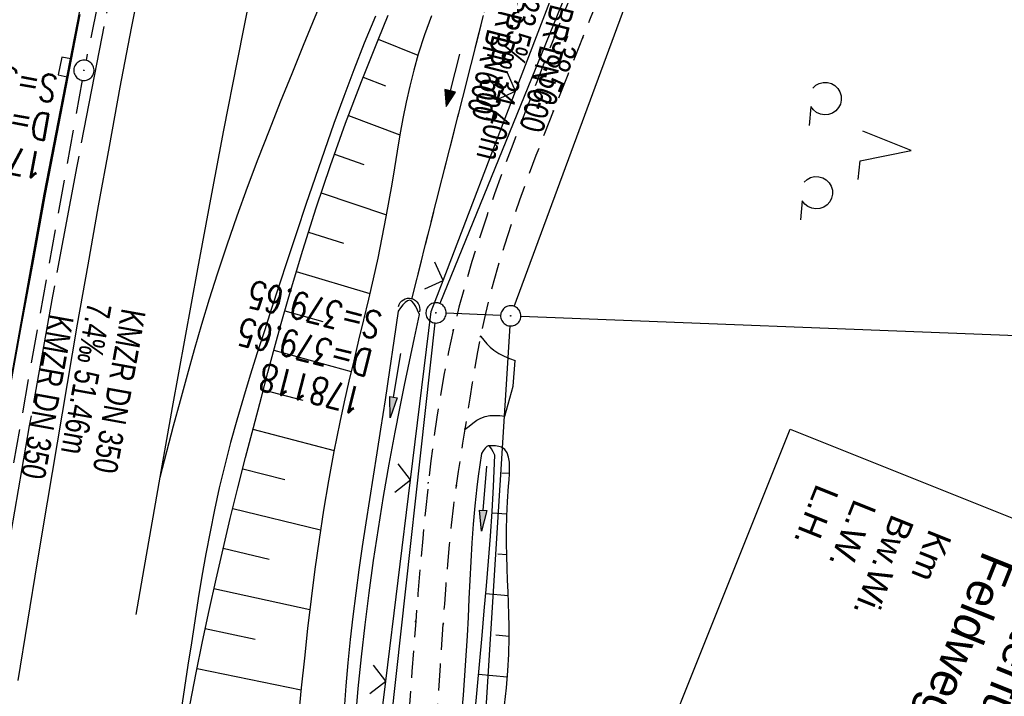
# Model space of a CAD drawing. Extents: x 508366 to 508907, y 448017 to 448810.
# Tile 15 of 47: x 508516 to 508589, y 448137 to 448187. Entities that reach past the tile are written whole.
import ezdxf

# ---------------------------------------------------------------- set-up
doc = ezdxf.new("R2010")
doc.units = 0
doc.header["$LTSCALE"] = 10
doc.header["$MEASUREMENT"] = 0
for name, pattern in [('ACHSE', [5.5, 4, -0.5, 0.5, -0.5]), ('AUSGEZOGEN', [0]), ('LT00', [0]), ('LT11', [0.3, 0.2, -0.1]), ('LT12', [0.4, 0.3, -0.1]), ('STRICHLINIE2', [0.375, 0.25, -0.125])]:
    doc.linetypes.add(name, pattern=pattern)
doc.layers.get('0').update_dxf_attribs({"linetype": 'LT00'})
for name, color, linetype in [('--EK_FBR', 250, 'LT00'), ('--EK_Halt-Pfeil', 4, 'LT00'), ('--EK_Haltung', 7, 'STRICHLINIE2'), ('--EK_Haltung-Text', 140, 'LT00'), ('--EK_Schacht-Text', 5, 'LT00'), ('--EL_DFK_AB_L', 21, 'LT00'), ('--EL_DFK_AB_P', 7, 'LT00'), ('--EL_Halt-Pfeil', 4, 'LT00'), ('--EL_Haltung', 182, 'STRICHLINIE2'), ('--EL_Haltung-Text', 182, 'LT00'), ('-AX-093', 35, 'ACHSE'), ('ABSTAND', 8, 'LT00'), ('BW_TEXT_B', 20, 'AUSGEZOGEN'), ('DFK_AB_L', 21, 'LT00'), ('DFK_AB_P', 7, 'LT00'), ('DFK_KATASTER', 250, 'LT00'), ('DFK_NUTZUNG', 250, 'LT00'), ('DL', 182, 'LT12'), ('DL_PFEIL', 201, 'LT00'), ('DL_TEXT', 182, 'LT00'), ('PFEIL', 140, 'AUSGEZOGEN'), ('V125_AFBR_BAB', 250, 'LT00'), ('V125_BOESCH', 250, 'LT00'), ('V125_BOSCHUNG', 250, 'LT00'), ('V125_EINFAHRT', 250, 'LT00'), ('V125_FELDWEG', 250, 'LT11'), ('V125_GRABEN', 250, 'LT00'), ('V125_H_BORD', 8, 'LT00'), ('V125_KA_PRUF', 182, 'LT00'), ('V125_LD_MARK', 250, 'LT00'), ('V125_SINKK', 182, 'LT00'), ('V125_UK_DURCH', 182, 'LT00'), ('V125_ZAUN', 40, 'LT00')]:
    doc.layers.add(name, color=color, linetype=linetype)
doc.styles.add('Beschrift', font='ARIAL.TTF')
doc.styles.add('Haltungsbeschriftung', font='ARIAL.TTF', dxfattribs={"width": 0.75})
doc.styles.add('schachtbeschriftung', font='romans.shx', dxfattribs={"width": 0.75, "height": 2})
doc.styles.get("Standard").update_dxf_attribs({"font": 'ARIAL.TTF'})

# ---------------------------------------------------------------- blocks, each defined once
blk = doc.blocks.new('SYMB7201')
at = {"color": 0, "linetype": 'ByBlock'}
for p, q in [((0, 0.385), (-0.11, 0.015)), ((-0.255, -0.385), (-0.115, -0.385)), ((0.445, -0.385), (0.585, -0.385))]:
    blk.add_line(p, q, dxfattribs=at)
for points in [[(0.25, 0.015), (0.11, 0.015), (0, 0.385)], [(-0.393816, -0.383308), (-0.416239, -0.362945), (-0.432849, -0.337617), (-0.442589, -0.308936), (-0.444836, -0.27873), (-0.439449, -0.248923), (-0.426769, -0.221415), (-0.407606, -0.197958), (-0.38318, -0.180047), (-0.355047, -0.168823), (-0.325, -0.165), (-0.294953, -0.168823), (-0.26682, -0.180047), (-0.242394, -0.197959), (-0.223231, -0.221415), (-0.210551, -0.248923), (-0.205164, -0.27873), (-0.207411, -0.308936), (-0.21715, -0.337617), (-0.233761, -0.362945), (-0.256184, -0.383308)], [(0.306185, -0.383308), (0.283761, -0.362945), (0.267151, -0.337617), (0.257411, -0.308936), (0.255164, -0.27873), (0.260552, -0.248923), (0.273231, -0.221415), (0.292394, -0.197958), (0.31682, -0.180047), (0.344953, -0.168823), (0.375, -0.165), (0.405047, -0.168823), (0.43318, -0.180047), (0.457606, -0.197959), (0.476769, -0.221415), (0.489449, -0.248923), (0.494836, -0.27873), (0.492589, -0.308936), (0.48285, -0.337617), (0.466239, -0.362945), (0.443816, -0.383308)]]:
    blk.add_lwpolyline(points, dxfattribs=at)
blk = doc.blocks.new('SYMB0003')
at = {"color": 0, "linetype": 'ByBlock'}
for p, q in [((-0.015712, 0), (0.010166, 0.012015)), ((0, -0.021257), (-0.015712, 0)), ((0.010166, 0.012015), (0, -0.021257))]:
    blk.add_line(p, q, dxfattribs=at)
for points in [[(-0.031395, 0.499013), (-0.093691, 0.491144), (-0.154509, 0.475528), (-0.21289, 0.452414), (-0.267913, 0.422164), (-0.318712, 0.385257), (-0.364484, 0.342274), (-0.404509, 0.293893), (-0.438154, 0.240877), (-0.464888, 0.184062), (-0.484292, 0.124345), (-0.496058, 0.062667), (-0.5, 0)], [(0.5, 0), (0.496057, 0.062667), (0.484292, 0.124345), (0.464888, 0.184062), (0.438153, 0.240877), (0.404509, 0.293893), (0.364484, 0.342274), (0.318712, 0.385257), (0.267913, 0.422164), (0.21289, 0.452414), (0.154509, 0.475528), (0.093691, 0.491144), (0.031395, 0.499013), (-0.031395, 0.499013)], [(-0.5, 0), (-0.496058, -0.062667), (-0.484292, -0.124345), (-0.464888, -0.184062), (-0.438154, -0.240877), (-0.404509, -0.293893), (-0.364485, -0.342274), (-0.318712, -0.385257), (-0.267914, -0.422164), (-0.21289, -0.452414), (-0.154509, -0.475529), (-0.093691, -0.491144), (-0.031395, -0.499014), (0.031395, -0.499014)], [(0.031395, -0.499014), (0.093691, -0.491144), (0.154509, -0.475529), (0.21289, -0.452414), (0.267914, -0.422164), (0.318712, -0.385257), (0.364485, -0.342274), (0.404509, -0.293893), (0.438154, -0.240877), (0.464889, -0.184062), (0.484292, -0.124345), (0.496058, -0.062667), (0.5, 0)]]:
    blk.add_lwpolyline(points, dxfattribs=at)
blk = doc.blocks.new('Pfreil3')
at = {"layer": 'PFEIL'}
blk.add_hatch(color=256, dxfattribs=at).paths.add_polyline_path([(-1.549, 0.273), (-1.549, -0.273), (0, 0)])
for p, q in [((-1.549, 0), (-4.831, 0)), ((-1.549, -0.273), (-1.549, 0.273)), ((-1.549, 0.273), (0, 0)), ((0, 0), (-1.549, -0.273))]:
    blk.add_line(p, q, dxfattribs=at)
blk = doc.blocks.new('SYMB0011')
at = {"color": 0, "linetype": 'ByBlock'}
for p, q in [((0.5, 0), (-0.5, 0)), ((0, 0.5), (0, -0.5))]:
    blk.add_line(p, q, dxfattribs=at)
blk = doc.blocks.new('SYMB0024')
at = {"color": 0, "linetype": 'ByBlock'}
for p, q in [((-0.5, 0.5), (0, 0)), ((0, 0), (0.5, 0.5))]:
    blk.add_line(p, q, dxfattribs=at)
blk = doc.blocks.new('SYMB1107')
at = {"color": 0, "linetype": 'ByBlock'}
for points in [[(-0.2, 0), (-0.196157, 0.039018), (-0.184776, 0.076537), (-0.166294, 0.111114), (-0.141421, 0.141421), (-0.111114, 0.166294), (-0.076537, 0.184776), (-0.039018, 0.196157), (0, 0.2)], [(0, 0.2), (0.039018, 0.196157), (0.076537, 0.184776), (0.111114, 0.166294), (0.141421, 0.141421), (0.166294, 0.111114), (0.184776, 0.076537), (0.196157, 0.039018), (0.2, 0)]]:
    blk.add_lwpolyline(points, dxfattribs=at)
blk = doc.blocks.new('SYMB0652')
at = {"color": 0, "linetype": 'ByBlock'}
blk.add_lwpolyline([(-0.15, -0.075), (0.15, -0.075), (0.15, 0.075), (-0.15, 0.075), (-0.15, -0.075)], dxfattribs=at)
blk = doc.blocks.new('SYMB0070')
at = {"color": 0, "linetype": 'ByBlock'}
for p, q in [((-0.5, 0), (0.2, 0)), ((0.5, 0), (0.2, 0.1)), ((0.2, 0.1), (0.2, 0)), ((0.468, 0), (0.21, 0.086)), ((0.21, 0.086), (0.21, -0.086)), ((0.21, -0.086), (0.468, 0)), ((0.22, -0.072), (0.437, 0)), ((0.23, -0.058), (0.405, 0)), ((0.24, -0.045), (0.374, 0)), ((0.342, 0), (0.25, 0.031)), ((0.25, 0.031), (0.25, -0.031)), ((0.25, -0.031), (0.342, 0)), ((0.26, -0.017), (0.31, 0)), ((0.27, -0.003), (0.279, 0))]:
    blk.add_line(p, q, dxfattribs=at)
for points in [[(0.2, 0), (0.2, -0.1), (0.5, 0)], [(0.437, 0), (0.22, 0.072), (0.22, -0.072)], [(0.405, 0), (0.23, 0.058), (0.23, -0.058)], [(0.374, 0), (0.24, 0.045), (0.24, -0.045)], [(0.31, 0), (0.26, 0.017), (0.26, -0.017)], [(0.279, 0), (0.27, 0.003), (0.27, -0.003)]]:
    blk.add_lwpolyline(points, dxfattribs=at)

msp = doc.modelspace()

# ---------------------------------------------------------------- linework, layer by layer
at = {"layer": '--EK_FBR', "color": 2}
for points in [[(508626.469, 448497.705), (508616.197, 448476.875), (508605.921, 448454.856), (508595.874, 448432.15), (508586.568, 448410.009), (508577.699, 448387.484), (508569.382, 448364.954), (508561.383, 448342.031), (508553.96, 448319.302), (508546.614, 448295.314), (508539.721, 448270.71), (508533.566, 448247.002), (508527.759, 448222.598), (508522.528, 448198.422), (508517.808, 448174.187), (508513.382, 448149.598), (508509.347, 448125.186), (508505.724, 448100.686)], [(508515.904, 448138.199), (508516.622, 448142.595), (508517.344, 448146.99), (508518.072, 448151.384), (508518.808, 448155.776), (508519.553, 448160.167), (508520.308, 448164.557), (508521.076, 448168.944), (508521.857, 448173.328), (508522.654, 448177.71), (508523.467, 448182.089), (508524.297, 448186.464), (508525.148, 448190.835)], [(508542.343, 448187.36), (508541.524, 448185.352), (508540.752, 448183.381), (508540.005, 448181.401), (508539.279, 448179.413), (508538.572, 448177.417), (508537.88, 448175.416), (508537.201, 448173.409), (508536.53, 448171.399), (508535.865, 448169.386), (508535.203, 448167.371), (508534.663, 448165.726), (508534.127, 448164.08), (508533.598, 448162.432), (508533.08, 448160.781), (508532.577, 448159.126), (508532.093, 448157.467), (508531.632, 448155.802), (508531.198, 448154.132), (508530.794, 448152.454), (508530.436, 448150.829), (508530.105, 448149.197), (508529.798, 448147.56), (508529.511, 448145.918), (508529.239, 448144.273), (508528.978, 448142.625), (508528.724, 448140.976), (508528.473, 448139.326), (508528.22, 448137.676), (508527.962, 448136.027)]]:
    msp.add_lwpolyline(points, dxfattribs=at)
at = {"layer": '--EK_FBR', "linetype": 'LT11', "flags": 128}
for points in [[(508611.915, 448252.365), (508610.318, 448251.031), (508608.724, 448249.695), (508607.134, 448248.353), (508605.552, 448247.004), (508603.98, 448245.644), (508602.421, 448244.272), (508600.876, 448242.884), (508599.348, 448241.479), (508597.84, 448240.052), (508596.373, 448238.623), (508594.924, 448237.174), (508593.491, 448235.709), (508592.07, 448234.232), (508590.658, 448232.744), (508589.253, 448231.249), (508587.85, 448229.751), (508586.448, 448228.252), (508585.043, 448226.756), (508583.632, 448225.265), (508582.331, 448223.907), (508581.025, 448222.553), (508579.718, 448221.201), (508578.41, 448219.849), (508577.106, 448218.494), (508575.809, 448217.135), (508574.52, 448215.767), (508573.242, 448214.389), (508571.979, 448212.998), (508570.733, 448211.592), (508569.507, 448210.167), (508568.303, 448208.722), (508567.287, 448207.459), (508566.294, 448206.177), (508565.328, 448204.876), (508564.392, 448203.554), (508563.491, 448202.209), (508562.628, 448200.84), (508561.787, 448199.413), (508560.987, 448197.962), (508560.223, 448196.49), (508559.493, 448195), (508558.792, 448193.495), (508558.116, 448191.976), (508557.462, 448190.447), (508556.825, 448188.91), (508556.203, 448187.369), (508555.59, 448185.825), (508554.936, 448184.159), (508554.288, 448182.492), (508553.643, 448180.824), (508553.01, 448179.178), (508552.384, 448177.529), (508551.767, 448175.876), (508551.166, 448174.217), (508550.583, 448172.552), (508550.024, 448170.88), (508549.492, 448169.2), (508548.993, 448167.512), (508548.529, 448165.814), (508548.107, 448164.106), (508547.754, 448162.512), (508547.437, 448160.909), (508547.152, 448159.3), (508546.895, 448157.684), (508546.664, 448156.064), (508546.455, 448154.441), (508546.264, 448152.817), (508546.045, 448150.767), (508545.845, 448148.716), (508545.662, 448146.665), (508545.491, 448144.612), (508545.328, 448142.559), (508545.044, 448138.856), (508544.77, 448135.151), (508544.504, 448131.445), (508544.243, 448127.738), (508543.985, 448124.032), (508542.24, 448103.674), (508542.063, 448102.893), (508541.877, 448102.116), (508541.674, 448101.346), (508541.447, 448100.589), (508541.185, 448099.846), (508540.882, 448099.123), (508540.529, 448098.423), (508540.086, 448097.7), (508539.584, 448097.013), (508539.032, 448096.365), (508538.555, 448095.87), (508538.06, 448095.395), (508537.556, 448094.929)], [(508547.587, 448093.546), (508547.215, 448093.736), (508546.854, 448093.933), (508546.515, 448094.145), (508546.208, 448094.379), (508545.944, 448094.641), (508545.735, 448094.941), (508545.586, 448095.278), (508545.487, 448095.646), (508545.422, 448096.035), (508545.376, 448096.432), (508545.274, 448097.569), (508545.202, 448098.687), (508545.157, 448099.792), (508545.132, 448100.886), (508545.125, 448101.975), (508545.129, 448103.063), (508545.159, 448105.124), (508545.213, 448107.195), (508545.288, 448109.274), (508545.381, 448111.359), (508545.49, 448113.449), (508545.61, 448115.544), (508545.74, 448117.64), (508545.876, 448119.737), (508546.015, 448121.833), (508546.155, 448123.928), (508546.358, 448127.01), (508546.558, 448130.086), (508546.756, 448133.158), (508546.956, 448136.228), (508547.16, 448139.298), (508547.369, 448142.369), (508547.472, 448143.837), (508547.581, 448145.305), (508547.699, 448146.773), (508547.83, 448148.239), (508547.978, 448149.703), (508548.146, 448151.165), (508548.34, 448152.623), (508548.494, 448153.666), (508548.658, 448154.707), (508548.826, 448155.747), (508548.993, 448156.789), (508549.172, 448157.935), (508549.348, 448159.082), (508549.528, 448160.229), (508549.717, 448161.373), (508549.918, 448162.515), (508550.138, 448163.653), (508550.513, 448165.363), (508550.938, 448167.061), (508551.406, 448168.749), (508551.915, 448170.428), (508552.457, 448172.097), (508553.03, 448173.758), (508553.628, 448175.41), (508554.245, 448177.056), (508554.878, 448178.694), (508555.522, 448180.327), (508556.064, 448181.687), (508556.609, 448183.046), (508557.154, 448184.405), (508557.697, 448185.766), (508558.223, 448187.093), (508558.751, 448188.42), (508559.285, 448189.746), (508559.829, 448191.068), (508560.39, 448192.381), (508560.97, 448193.684), (508561.575, 448194.973), (508562.21, 448196.246), (508562.88, 448197.499), (508563.588, 448198.73), (508564.394, 448200.023), (508565.245, 448201.289), (508566.136, 448202.531), (508567.06, 448203.751), (508568.012, 448204.951), (508568.988, 448206.134), (508569.981, 448207.302), (508571.34, 448208.858), (508572.718, 448210.395), (508574.112, 448211.915), (508575.518, 448213.422), (508576.935, 448214.919), (508578.359, 448216.408), (508579.786, 448217.893), (508581.215, 448219.377), (508582.642, 448220.862), (508584.064, 448222.353), (508585.478, 448223.851), (508586.85, 448225.324), (508588.214, 448226.805), (508589.574, 448228.29), (508590.932, 448229.777), (508592.291, 448231.262), (508593.655, 448232.744), (508595.026, 448234.219), (508596.406, 448235.683), (508597.799, 448237.135), (508599.208, 448238.571), (508600.683, 448240.036), (508602.174, 448241.483), (508603.682, 448242.914), (508605.202, 448244.333), (508606.734, 448245.74), (508608.274, 448247.138), (508609.821, 448248.529), (508611.372, 448249.917), (508612.926, 448251.301)]]:
    msp.add_lwpolyline(points, dxfattribs=at)
at = {"layer": '--EK_Haltung'}
for p, q in [((508528.683, 448221.241), (508520.927, 448184.081)), ((508553.079, 448198.311), (508545.009, 448166.41)), ((508520.641, 448182.609), (508511.798, 448133.435))]:
    msp.add_line(p, q, dxfattribs=at)
at = {"layer": '--EL_DFK_AB_L'}
for p, q in [((508561.058, 448200.364), (508547.113, 448166.096)), ((508552.62, 448165.883), (508564.551, 448198.265)), ((508551.611, 448165.208), (508547.58, 448165.369)), ((508546.748, 448164.653), (508540.043, 448104.004))]:
    msp.add_line(p, q, dxfattribs=at)
at = {"layer": '--EL_Haltung'}
for p, q in [((508528.683, 448221.241), (508520.927, 448184.081)), ((508553.079, 448198.311), (508545.009, 448166.41)), ((508520.641, 448182.609), (508511.798, 448133.435))]:
    msp.add_line(p, q, dxfattribs=at)
at = {"layer": '-AX-093', "ltscale": 0.2}
msp.add_lwpolyline([(508524.021, 448195.408), (508522.099, 448185.833), (508520.245, 448176.246), (508518.456, 448166.646), (508516.731, 448157.034), (508515.069, 448147.411), (508513.467, 448137.778), (508511.925, 448128.136), (508510.44, 448118.484), (508509.011, 448108.824), (508507.637, 448099.156), (508506.316, 448089.48), (508505.047, 448079.798), (508503.827, 448070.109), (508503.596, 448068.203)], dxfattribs=at)
at = {"layer": 'DFK_AB_L'}
for p, q in [((508561.058, 448200.364), (508547.113, 448166.096)), ((508552.62, 448165.883), (508564.551, 448198.265)), ((508551.611, 448165.208), (508547.58, 448165.369)), ((508546.748, 448164.653), (508540.043, 448104.004))]:
    msp.add_line(p, q, dxfattribs=at)
at = {"layer": 'DFK_KATASTER'}
for p, q in [((508553.11, 448165.151), (508589.781, 448163.73)), ((508548.187, 448098.329), (508552.314, 448164.43))]:
    msp.add_line(p, q, dxfattribs=at)
at = {"layer": 'DL'}
msp.add_line((508553.079, 448198.311), (508545.009, 448166.41), dxfattribs=at)
at = {"layer": 'V125_AFBR_BAB', "color": 0}
for points in [[(508626.469, 448497.705), (508616.197, 448476.875), (508605.921, 448454.856), (508595.874, 448432.15), (508586.568, 448410.009), (508577.699, 448387.484), (508569.382, 448364.954), (508561.383, 448342.031), (508553.96, 448319.302), (508546.614, 448295.314), (508539.721, 448270.71), (508533.566, 448247.002), (508527.759, 448222.598), (508522.528, 448198.422), (508517.808, 448174.187), (508513.382, 448149.598), (508509.347, 448125.186), (508505.724, 448100.686)], [(508515.904, 448138.199), (508516.622, 448142.595), (508517.344, 448146.99), (508518.072, 448151.384), (508518.808, 448155.776), (508519.553, 448160.167), (508520.308, 448164.557), (508521.076, 448168.944), (508521.857, 448173.328), (508522.654, 448177.71), (508523.467, 448182.089), (508524.297, 448186.464), (508525.148, 448190.835)], [(508542.343, 448187.36), (508541.524, 448185.352), (508540.752, 448183.381), (508540.005, 448181.401), (508539.279, 448179.413), (508538.572, 448177.417), (508537.88, 448175.416), (508537.201, 448173.409), (508536.53, 448171.399), (508535.865, 448169.386), (508535.203, 448167.371), (508534.663, 448165.726), (508534.127, 448164.08), (508533.598, 448162.432), (508533.08, 448160.781), (508532.577, 448159.126), (508532.093, 448157.467), (508531.632, 448155.802), (508531.198, 448154.132), (508530.794, 448152.454), (508530.436, 448150.829), (508530.105, 448149.197), (508529.798, 448147.56), (508529.511, 448145.918), (508529.239, 448144.273), (508528.978, 448142.625), (508528.724, 448140.976), (508528.473, 448139.326), (508528.22, 448137.676), (508527.962, 448136.027)]]:
    msp.add_lwpolyline(points, dxfattribs=at)
at = {"layer": 'V125_BOESCH'}
for points in [[(508528.63, 448136.463), (508529.088, 448138.774), (508529.557, 448141.082), (508530.043, 448143.386), (508530.548, 448145.686), (508531.066, 448147.943), (508531.605, 448150.195), (508532.161, 448152.443), (508532.731, 448154.688), (508533.313, 448156.93), (508533.904, 448159.17), (508534.389, 448160.987), (508534.881, 448162.803), (508535.382, 448164.616), (508535.895, 448166.425), (508536.422, 448168.23), (508536.965, 448170.029), (508537.967, 448173.181), (508539.026, 448176.315), (508540.142, 448179.431), (508541.313, 448182.53), (508542.537, 448185.612), (508543.282, 448187.416)], [(508546.489, 448187.369), (508545.97, 448185.96), (508545.508, 448184.533), (508545.178, 448183.359), (508544.883, 448182.173), (508544.62, 448180.978), (508544.38, 448179.776), (508544.159, 448178.568), (508543.951, 448177.355), (508543.75, 448176.141), (508543.55, 448174.926), (508543.344, 448173.712), (508543.128, 448172.5), (508542.831, 448170.968), (508542.512, 448169.442), (508542.175, 448167.92), (508541.826, 448166.402), (508541.467, 448164.887), (508541.105, 448163.373), (508540.744, 448161.859), (508540.389, 448160.345), (508540.044, 448158.828), (508539.714, 448157.308), (508539.279, 448155.148), (508538.88, 448152.98), (508538.515, 448150.805), (508538.18, 448148.625), (508537.872, 448146.439), (508537.59, 448144.25), (508537.329, 448142.057), (508537.086, 448139.861), (508536.859, 448137.665), (508536.579, 448134.759)], [(508551.906, 448136.369), (508552.035, 448137.652), (508552.137, 448138.916), (508552.208, 448140.159), (508552.242, 448141.379), (508552.243, 448142.228), (508552.228, 448143.071), (508552.201, 448143.913), (508552.167, 448144.762), (508552.131, 448145.625), (508552.097, 448146.506), (508552.069, 448147.414), (508552.054, 448148.355), (508552.054, 448149.334), (508552.075, 448150.36), (508552.12, 448151.438), (508552.196, 448152.575), (508552.233, 448153.035), (508552.264, 448153.493), (508552.277, 448153.935), (508552.261, 448154.348), (508552.205, 448154.72), (508552.097, 448155.037), (508551.927, 448155.286), (508551.682, 448155.454), (508551.47, 448155.519), (508551.229, 448155.551), (508550.968, 448155.561), (508550.698, 448155.562)]]:
    msp.add_lwpolyline(points, dxfattribs=at)
at = {"layer": 'V125_BOSCHUNG'}
for p, q in [((508542.552, 448185.649), (508545.486, 448184.456)), ((508541.434, 448182.838), (508543.088, 448182.193)), ((508540.356, 448180.009), (508544.162, 448178.584)), ((508539.321, 448177.153), (508541.492, 448176.381)), ((508538.331, 448174.277), (508543.155, 448172.649)), ((508537.386, 448171.375), (508539.98, 448170.555)), ((508536.492, 448168.466), (508541.927, 448166.839)), ((508535.644, 448165.544), (508538.444, 448164.751)), ((508534.835, 448162.633), (508540.556, 448161.058)), ((508534.049, 448159.715), (508536.972, 448158.933)), ((508533.277, 448156.793), (508539.295, 448155.229)), ((508532.521, 448153.867), (508535.641, 448153.079)), ((508551.698, 448153.568), (508552.266, 448153.544)), ((508531.786, 448150.936), (508538.286, 448149.341)), ((508550.975, 448150.608), (508552.081, 448150.539)), ((508531.077, 448147.986), (508534.471, 448147.187)), ((508551.416, 448147.575), (508552.067, 448147.527)), ((508530.398, 448145.015), (508537.491, 448143.443)), ((508550.518, 448144.643), (508552.178, 448144.499)), ((508529.756, 448142.037), (508533.455, 448141.266)), ((508551.248, 448141.57), (508552.243, 448141.477)), ((508529.148, 448139.075), (508536.845, 448137.519)), ((508549.984, 448138.68), (508552.105, 448138.47))]:
    msp.add_line(p, q, dxfattribs=at)
at = {"layer": 'V125_EINFAHRT'}
for points in [[(508550.138, 448163.653), (508550.366, 448163.376), (508550.599, 448163.107), (508550.846, 448162.856), (508551.11, 448162.63), (508551.472, 448162.392), (508551.862, 448162.194), (508552.272, 448162.023), (508552.691, 448161.865)], [(508551.932, 448157.767), (508552.531, 448159.982), (508552.691, 448161.865)], [(508548.993, 448156.789), (508549.273, 448157.026), (508549.557, 448157.251), (508549.848, 448157.452), (508550.15, 448157.618), (508550.467, 448157.736), (508550.816, 448157.801), (508551.179, 448157.816), (508551.553, 448157.8), (508551.932, 448157.767)]]:
    msp.add_lwpolyline(points, dxfattribs=at)
at = {"layer": 'V125_FELDWEG', "flags": 128}
for points in [[(508611.915, 448252.365), (508610.318, 448251.031), (508608.724, 448249.695), (508607.134, 448248.353), (508605.552, 448247.004), (508603.98, 448245.644), (508602.421, 448244.272), (508600.876, 448242.884), (508599.348, 448241.479), (508597.84, 448240.052), (508596.373, 448238.623), (508594.924, 448237.174), (508593.491, 448235.709), (508592.07, 448234.232), (508590.658, 448232.744), (508589.253, 448231.249), (508587.85, 448229.751), (508586.448, 448228.252), (508585.043, 448226.756), (508583.632, 448225.265), (508582.331, 448223.907), (508581.025, 448222.553), (508579.718, 448221.201), (508578.41, 448219.849), (508577.106, 448218.494), (508575.809, 448217.135), (508574.52, 448215.767), (508573.242, 448214.389), (508571.979, 448212.998), (508570.733, 448211.592), (508569.507, 448210.167), (508568.303, 448208.722), (508567.287, 448207.459), (508566.294, 448206.177), (508565.328, 448204.876), (508564.392, 448203.554), (508563.491, 448202.209), (508562.628, 448200.84), (508561.787, 448199.413), (508560.987, 448197.962), (508560.223, 448196.49), (508559.493, 448195), (508558.792, 448193.495), (508558.116, 448191.976), (508557.462, 448190.447), (508556.825, 448188.91), (508556.203, 448187.369), (508555.59, 448185.825), (508554.936, 448184.159), (508554.288, 448182.492), (508553.643, 448180.824), (508553.01, 448179.178), (508552.384, 448177.529), (508551.767, 448175.876), (508551.166, 448174.217), (508550.583, 448172.552), (508550.024, 448170.88), (508549.492, 448169.2), (508548.993, 448167.512), (508548.529, 448165.814), (508548.107, 448164.106), (508547.754, 448162.512), (508547.437, 448160.909), (508547.152, 448159.3), (508546.895, 448157.684), (508546.664, 448156.064), (508546.455, 448154.441), (508546.264, 448152.817), (508546.045, 448150.767), (508545.845, 448148.716), (508545.662, 448146.665), (508545.491, 448144.612), (508545.328, 448142.559), (508545.044, 448138.856), (508544.77, 448135.151), (508544.504, 448131.445), (508544.243, 448127.738), (508543.985, 448124.032), (508542.24, 448103.674), (508542.063, 448102.893), (508541.877, 448102.116), (508541.674, 448101.346), (508541.447, 448100.589), (508541.185, 448099.846), (508540.882, 448099.123), (508540.529, 448098.423), (508540.086, 448097.7), (508539.584, 448097.013), (508539.032, 448096.365), (508538.555, 448095.87), (508538.06, 448095.395), (508537.556, 448094.929)], [(508547.587, 448093.546), (508547.215, 448093.736), (508546.854, 448093.933), (508546.515, 448094.145), (508546.208, 448094.379), (508545.944, 448094.641), (508545.735, 448094.941), (508545.586, 448095.278), (508545.487, 448095.646), (508545.422, 448096.035), (508545.376, 448096.432), (508545.274, 448097.569), (508545.202, 448098.687), (508545.157, 448099.792), (508545.132, 448100.886), (508545.125, 448101.975), (508545.129, 448103.063), (508545.159, 448105.124), (508545.213, 448107.195), (508545.288, 448109.274), (508545.381, 448111.359), (508545.49, 448113.449), (508545.61, 448115.544), (508545.74, 448117.64), (508545.876, 448119.737), (508546.015, 448121.833), (508546.155, 448123.928), (508546.358, 448127.01), (508546.558, 448130.086), (508546.756, 448133.158), (508546.956, 448136.228), (508547.16, 448139.298), (508547.369, 448142.369), (508547.472, 448143.837), (508547.581, 448145.305), (508547.699, 448146.773), (508547.83, 448148.239), (508547.978, 448149.703), (508548.146, 448151.165), (508548.34, 448152.623), (508548.494, 448153.666), (508548.658, 448154.707), (508548.826, 448155.747), (508548.993, 448156.789), (508549.172, 448157.935), (508549.348, 448159.082), (508549.528, 448160.229), (508549.717, 448161.373), (508549.918, 448162.515), (508550.138, 448163.653), (508550.513, 448165.363), (508550.938, 448167.061), (508551.406, 448168.749), (508551.915, 448170.428), (508552.457, 448172.097), (508553.03, 448173.758), (508553.628, 448175.41), (508554.245, 448177.056), (508554.878, 448178.694), (508555.522, 448180.327), (508556.064, 448181.687), (508556.609, 448183.046), (508557.154, 448184.405), (508557.697, 448185.766), (508558.223, 448187.093), (508558.751, 448188.42), (508559.285, 448189.746), (508559.829, 448191.068), (508560.39, 448192.381), (508560.97, 448193.684), (508561.575, 448194.973), (508562.21, 448196.246), (508562.88, 448197.499), (508563.588, 448198.73), (508564.394, 448200.023), (508565.245, 448201.289), (508566.136, 448202.531), (508567.06, 448203.751), (508568.012, 448204.951), (508568.988, 448206.134), (508569.981, 448207.302), (508571.34, 448208.858), (508572.718, 448210.395), (508574.112, 448211.915), (508575.518, 448213.422), (508576.935, 448214.919), (508578.359, 448216.408), (508579.786, 448217.893), (508581.215, 448219.377), (508582.642, 448220.862), (508584.064, 448222.353), (508585.478, 448223.851), (508586.85, 448225.324), (508588.214, 448226.805), (508589.574, 448228.29), (508590.932, 448229.777), (508592.291, 448231.262), (508593.655, 448232.744), (508595.026, 448234.219), (508596.406, 448235.683), (508597.799, 448237.135), (508599.208, 448238.571), (508600.683, 448240.036), (508602.174, 448241.483), (508603.682, 448242.914), (508605.202, 448244.333), (508606.734, 448245.74), (508608.274, 448247.138), (508609.821, 448248.529), (508611.372, 448249.917), (508612.926, 448251.301)]]:
    msp.add_lwpolyline(points, dxfattribs=at)
at = {"layer": 'V125_GRABEN'}
for points in [[(508545.597, 448165.282), (508545.465, 448165.588), (508545.33, 448165.87), (508545.191, 448166.104), (508545.043, 448166.267), (508544.885, 448166.334), (508544.727, 448166.296), (508544.559, 448166.174), (508544.385, 448165.99), (508544.206, 448165.765), (508544.025, 448165.518)], [(508544.025, 448165.518), (508543.709, 448163.338), (508543.389, 448161.157), (508543.064, 448158.972), (508542.73, 448156.783), (508542.46, 448155.054), (508542.185, 448153.322), (508541.911, 448151.589), (508541.641, 448149.855), (508541.377, 448148.123), (508541.125, 448146.392), (508540.887, 448144.665), (508540.668, 448142.943), (508540.471, 448141.226), (508540.299, 448139.516), (508540.156, 448137.815), (508540.062, 448136.425)], [(508540.942, 448136.113), (508541.076, 448137.607), (508541.312, 448139.958), (508541.579, 448142.32), (508541.878, 448144.692), (508542.207, 448147.069), (508542.566, 448149.448), (508542.952, 448151.825), (508543.365, 448154.198), (508543.803, 448156.562), (508544.146, 448158.314), (508544.499, 448160.061), (508544.86, 448161.803), (508545.227, 448163.543), (508545.597, 448165.282)], [(508551.183, 448154.864), (508551.066, 448155.121), (508550.947, 448155.346), (508550.825, 448155.503), (508550.698, 448155.562), (508550.579, 448155.51), (508550.456, 448155.38), (508550.33, 448155.196), (508550.202, 448154.986)], [(508548.489, 448102.682), (508548.261, 448103.23), (508548.102, 448103.801), (508548.013, 448104.387), (508547.997, 448104.98), (508548.642, 448123.836), (508549.175, 448129.73), (508549.708, 448135.624), (508550.24, 448141.519), (508550.405, 448143.356), (508550.566, 448145.194), (508550.718, 448147.033), (508550.858, 448148.872), (508550.981, 448150.713), (508551.083, 448152.554), (508551.136, 448153.709), (508551.183, 448154.864)], [(508550.202, 448154.986), (508550.079, 448154.156), (508549.96, 448153.326), (508549.851, 448152.496), (508549.698, 448151.128), (508549.576, 448149.756), (508549.478, 448148.383), (508549.398, 448147.007), (508549.329, 448145.631), (508549.267, 448144.253), (508549.204, 448142.876), (508549.133, 448141.499), (508548.996, 448139.299), (508548.829, 448137.102), (508548.638, 448134.907)]]:
    msp.add_lwpolyline(points, dxfattribs=at)
at = {"layer": 'V125_H_BORD'}
msp.add_lwpolyline([(508505.87, 448100.725), (508506.367, 448104.222), (508506.867, 448107.719), (508507.37, 448111.215), (508507.878, 448114.711), (508508.395, 448118.205), (508508.921, 448121.698), (508509.458, 448125.189), (508510.101, 448129.261), (508510.761, 448133.331), (508511.434, 448137.399), (508512.12, 448141.465), (508512.815, 448145.529), (508513.519, 448149.592), (508514.379, 448154.512), (508515.25, 448159.431), (508516.133, 448164.348), (508517.029, 448169.262), (508517.94, 448174.174), (508519.201, 448180.829), (508520.493, 448187.477)], dxfattribs=at)
at = {"layer": 'V125_LD_MARK'}
for points in [[(508526.423, 448153.256), (508526.916, 448155.147), (508527.413, 448157.037), (508527.916, 448158.925), (508528.43, 448160.809), (508528.957, 448162.69), (508529.5, 448164.564), (508530.064, 448166.432), (508530.652, 448168.293), (508531.364, 448170.436), (508532.109, 448172.569), (508532.882, 448174.693), (508533.68, 448176.809), (508534.497, 448178.917), (508535.332, 448181.02), (508536.179, 448183.118), (508537.034, 448185.212), (508537.895, 448187.304), (508539.515, 448191.231), (508541.138, 448195.155), (508542.761, 448199.078)], [(508524.65, 448143.094), (508525.239, 448146.482), (508525.829, 448149.869), (508526.423, 448153.256), (508527.335, 448158.396), (508528.261, 448163.534), (508529.203, 448168.669), (508530.162, 448173.801), (508531.139, 448178.929), (508532.137, 448184.053), (508533.156, 448189.173)]]:
    msp.add_lwpolyline(points, dxfattribs=at)
at = {"layer": 'V125_ZAUN'}
for p, q in [((508552.714, 448181.804), (508558.07, 448195.815)), ((508547.357, 448167.793), (508552.714, 448181.804)), ((508543.105, 448138.162), (508544.944, 448153.049)), ((508541.266, 448123.275), (508543.105, 448138.162))]:
    msp.add_line(p, q, dxfattribs=at)
msp.add_lwpolyline([(508544.944, 448153.049), (508546.483, 448165.508), (508547.357, 448167.793)], dxfattribs=at)

# ---------------------------------------------------------------- block references
at = {"layer": '--EK_Halt-Pfeil', "xscale": 4.000000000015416, "yscale": 4, "zscale": 4, "rotation": 255.804890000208}
msp.add_blockref('SYMB0070', (508548.074, 448182.605), dxfattribs=at)
at = {"layer": '--EL_DFK_AB_P', "xscale": 1.500000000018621, "yscale": 1.5, "zscale": 1.5, "rotation": 264.7377099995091}
for p in [(508546.83, 448165.398), (508552.36, 448165.178)]:
    msp.add_blockref('SYMB0003', p, dxfattribs=at)
at = {"layer": '--EL_Halt-Pfeil', "xscale": 4.000000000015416, "yscale": 4, "zscale": 4, "rotation": 255.804890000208}
msp.add_blockref('SYMB0070', (508548.074, 448182.605), dxfattribs=at)
at = {"layer": 'DFK_AB_P', "xscale": 1.500000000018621, "yscale": 1.5, "zscale": 1.5, "rotation": 264.7377099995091}
for p in [(508546.83, 448165.398), (508552.36, 448165.178)]:
    msp.add_blockref('SYMB0003', p, dxfattribs=at)
at = {"layer": 'DFK_NUTZUNG', "xscale": 10.00000000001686, "yscale": 10, "zscale": 10, "rotation": 264.7377100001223}
msp.add_blockref('SYMB7201', (508578.163, 448177.761), dxfattribs=at)
at = {"layer": 'DL_PFEIL', "xscale": 4.000000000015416, "yscale": 4, "zscale": 4, "rotation": 255.804890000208}
msp.add_blockref('SYMB0070', (508548.074, 448182.605), dxfattribs=at)
at = {"layer": 'PFEIL'}
for p, rotation in [((508543.439, 448157.633), 260.7233457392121), ((508550.207, 448149.245), 265.5128283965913)]:
    msp.add_blockref('Pfreil3', p, dxfattribs=dict(at, rotation=rotation))
at = {"layer": 'V125_FELDWEG', "xscale": 0.09999999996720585, "yscale": 0.09999999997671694, "zscale": 0.1, "rotation": 248.1984000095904}
for p in [(508555.59, 448185.825), (508557.697, 448185.766), (508553.643, 448180.824), (508555.522, 448180.327), (508548.107, 448164.106), (508550.138, 448163.653), (508548.993, 448156.789), (508546.264, 448152.816), (508548.34, 448152.623), (508545.328, 448142.559), (508547.369, 448142.369)]:
    msp.add_blockref('SYMB0011', p, dxfattribs=at)
at = {"layer": 'V125_KA_PRUF', "xscale": 1.49999999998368, "yscale": 1.5, "zscale": 1.5, "rotation": 248.1984000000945}
msp.add_blockref('SYMB0003', (508520.774, 448183.347), dxfattribs=at)
at = {"layer": 'V125_SINKK', "xscale": 4.500000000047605, "yscale": 4.499999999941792, "zscale": 4.5, "rotation": 78.7734241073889}
msp.add_blockref('SYMB0652', (508519.335, 448183.599), dxfattribs=at)
at = {"layer": 'V125_UK_DURCH', "xscale": 3.999999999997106, "yscale": 3.999999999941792, "zscale": 4, "rotation": 345.6852378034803}
msp.add_blockref('SYMB1107', (508544.825, 448165.685), dxfattribs=at)
at = {"layer": 'V125_ZAUN', "yscale": 2.099999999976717, "zscale": 2.1}
for p, xscale, rotation in [((508552.714, 448181.804), 2.099999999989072, 69.07619999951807), ((508547.357, 448167.793), 2.099999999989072, 69.07619999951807), ((508544.944, 448153.049), 2.10000000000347, 82.95816000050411), ((508543.105, 448138.162), 2.10000000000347, 82.95816000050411)]:
    msp.add_blockref('SYMB0024', p, dxfattribs=dict(at, xscale=xscale, rotation=rotation))

# ---------------------------------------------------------------- texts
at = {"layer": '--EK_Haltung-Text', "style": 'Haltungsbeschriftung', "width": 0.75}
for s, rotation, p in [('23.5‰ 34.40m', -104.19511, (508552.84, 448188.943)), ('BR DN 600', -104.19511, (508555.322, 448188.314)), ('7.4‰ 51.46m', -100.19583, (508521.066, 448166.251)), ('KMZR DN 350', -100.19583, (508523.586, 448165.798))]:
    msp.add_text(s, height=1.8, rotation=rotation, dxfattribs=at).set_placement(p)
at = {"layer": '--EK_Schacht-Text', "style": 'schachtbeschriftung', "width": 0.75}
for s, rotation, p in [('S=381.53', -190.19583, (508518.919, 448182.917)), ('D=383.02', -190.19583, (508518.409, 448180.084)), ('178214', -190.19583, (508517.899, 448177.25)), ('S=379.65', -194.21237, (508542.944, 448165.384)), ('D=379.65', -194.21237, (508542.237, 448162.593)), ('178118', -194.21237, (508541.53, 448159.801))]:
    msp.add_text(s, height=2, rotation=rotation, dxfattribs=at).set_placement(p)
at = {"layer": '--EL_Haltung-Text', "style": 'Haltungsbeschriftung', "width": 0.75}
for s, rotation, p in [('BR DN 600', -104.19511, (508551.79, 448189.088)), ('KMZR DN 350', -100.19583, (508518.26, 448165.371))]:
    msp.add_text(s, height=1.8, rotation=rotation, dxfattribs=at).set_placement(p)
at = {"layer": 'ABSTAND', "width": 0.75}
msp.add_text('-38.50-', height=1.8, rotation=-112.14108, dxfattribs=at).set_placement((508555.914, 448186.227))
at = {"layer": 'DL_TEXT', "style": 'Haltungsbeschriftung', "width": 0.75}
msp.add_text('BR 600', height=1.8, rotation=-104.19511, dxfattribs=at).set_placement((508550.664, 448186.484))

# ---------------------------------------------------------------- next in the draw order: texts
at = {"layer": 'BW_TEXT_B', "insert": (508606.397, 448140.271), "char_height": 2, "width": 37.53828, "attachment_point": 1, "rotation": 248.1984, "style": 'Beschrift', "bg_fill": 3, "box_fill_scale": 1.5, "bg_fill_color": 256, "bg_fill_transparency": 0}
msp.add_mtext('{\\Funir_o|c0;\\H1.75x;6838711\\fArial|b0|i0|c238|p34;\\H0.5714x;\\P\\H1.75x;BW N_93_B1\\fArial|b0|i0|c0|p34;78d\\fArial|b0|i0|c238|p34;\\W0.8;\\P\\H0.3714x;\\W1;\\P\\fArial|b0|i0|c0|p34;\\H1.924x;Unterführung eines\\PFeldweges\\fArial|b0|i0|c238|p34;\\W0.9;\\P\\H0.1999x;\\W1;\\P\\pt8,20;\\H3.602x;K\\fArial|b0|i0|c0|p34;m^I^I\\fArial|b0|i0|c238|p34;1\\fArial|b0|i0|c0|p34;78.613\\fArial|b0|i0|c238|p34;\\PBw.Wi\\fArial|b0|i0|c0|p34;.^I^I100.00\\fArial|b0|i0|c238|p34; gon\\PL.W.^I\\fArial|b0|i0|c0|p34;                 7.00 \\fArial|b0|i0|c238|p34;m\\P\\ptz;\\fArial|b0|i0|c0|p34;L.H.^I                 4.02 m}', dxfattribs=at)

# ---------------------------------------------------------------- next in the draw order: linework, layer by layer
at = {"layer": 'BW_TEXT_B'}
msp.add_lwpolyline([(508610.174, 448141.938), (508594.016, 448101.542), (508556.884, 448116.395), (508573.043, 448156.791)], close=True, dxfattribs=at)

doc.saveas('drawing.dxf')
